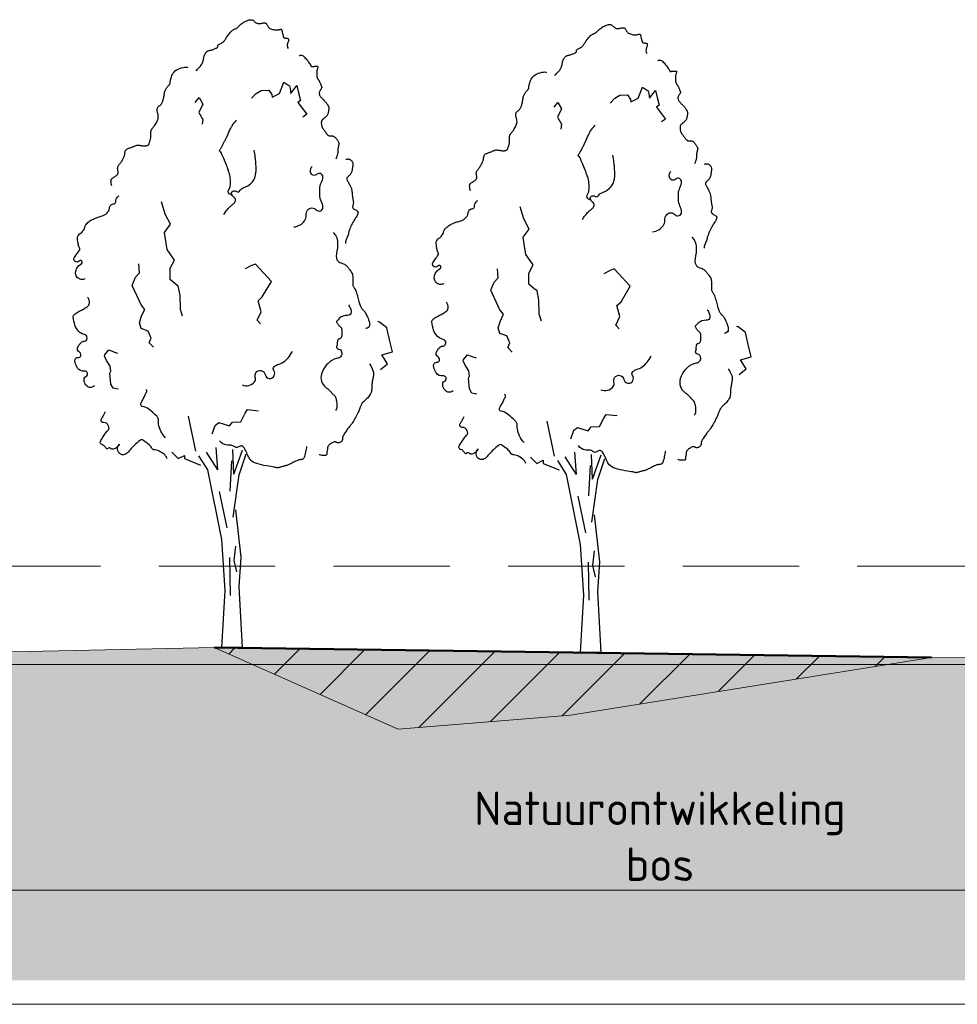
# Model space of a CAD drawing. Header units: metres. Extents: x 161377 to 162521, y 378914 to 379231.
# Tile 50 of 77: x 161838 to 161848, y 379119 to 379130. Entities that reach past the tile are written whole.
import ezdxf

# ---------------------------------------------------------------- set-up
doc = ezdxf.new("R2010")
doc.units = ezdxf.units.M
doc.linetypes.add('DASHED2', pattern=[0.375, 0.25, -0.125])
doc.linetypes.add('HIDDEN', pattern=[9.525, 6.35, -3.175])
for name, color, linetype, lineweight in [('B-WE-GR-MAAIVELD-GD', 253, 'Continuous', 18), ('N-XX-GR-BOOM-SD', 90, 'Continuous', 25), ('N-XX-GW-GROND_TEELAARDE-WERK-A-200', 7, 'Continuous', 18), ('N-XX-GW-WATERGANG-GD', 90, 'Continuous', 50), ('X-XX-AL-HULPLIJN-G', 7, 'Continuous', 18), ('X-XX-AL-HULPLIJN-O', 7, 'Continuous', 18), ('X-XX-AL-M', 7, 'Continuous', 18)]:
    doc.layers.add(name, color=color, linetype=linetype, lineweight=lineweight)
doc.layers.add('N-WE-GW-GROND-A', color=7, linetype='Continuous', lineweight=35, true_color=0xffdf7f)
doc.layers.add('waterspiegel', color=7, linetype='Continuous', lineweight=13, true_color=0x0544ff)
doc.styles.add('RH-NLCS-A', font='NLCS-ISO.ttf')
doc.dimstyles.new('RH-NLCS-IT-A$0', dxfattribs={"dimscale": 0, "dimtxt": 2.5, "dimasz": 2.5, "dimexe": 1, "dimexo": 5, "dimgap": 0.5, "dimtad": 1, "dimzin": 1, "dimdsep": 46, "dimtxsty": 'RH-NLCS-A', "dimcen": 2.5, "dimdle": 1, "dimclrd": 256, "dimclre": 8, "dimclrt": 256, "dimadec": 0, "dimazin": 0, "dimtfac": 1, "dimtmove": 0, "dimatfit": 3, "dimfxl": 1, "dimfxlon": 1, "dimlwd": -1, "dimlwe": 13, "dimarcsym": 1})

# ---------------------------------------------------------------- blocks, each defined once
blk = doc.blocks.new('*D83')
at = {"layer": 'Defpoints', "color": 0, "transparency": 16777216}
for p in [(161855.653, 379122.883), (161828.019, 379122.787), (161855.653, 379120.305)]:
    blk.add_point(p, dxfattribs=at)
at = {"layer": 'X-XX-AL-M', "color": 8, "linetype": 'HIDDEN', "lineweight": 13, "transparency": 16777216}
for p, q in [((161828.019, 379120.505), (161828.019, 379120.105)), ((161855.653, 379120.505), (161855.653, 379120.105))]:
    blk.add_line(p, q, dxfattribs=at)
at = {"layer": 'X-XX-AL-M', "transparency": 16777216}
blk.add_line((161827.819, 379120.305), (161855.853, 379120.305), dxfattribs=at)
at = {"layer": 'X-XX-AL-M', "transparency": 16777216, "insert": (161844.65, 379120.885), "char_height": 0.36, "attachment_point": 5, "style": 'RH-NLCS-A'}
blk.add_mtext('Natuurontwikkeling\\Pbos ', dxfattribs=at)
blk = doc.blocks.new('_None')
blk = doc.blocks.new('SGR-BOOM_S01_I_ZIJ-D')
for p, q in [((-0.078, 3.821), (-0.118, 4.301)), ((0.263, 3.725), (0.24, 4.255)), ((0.263, 3.725), (0.447, 4.244)), ((-0.078, 3.821), (-0.325, 4.198)), ((0.381, 3.711), (0.528, 4.163)), ((-0.048, 3.356), (0.113, 2.572)), ((0.297, 2.179), (0.263, 1.868)), ((0.171, 1.937), (0.182, 1.119)), ((0.263, 1.868), (0.321, 1.626)), ((0.445, 0), (0, 0))]:
    blk.add_line(p, q)
for points in [[(-0.55, 12.392), (-0.544, 12.397), (-0.533, 12.407), (-0.517, 12.422), (-0.499, 12.441), (-0.479, 12.463), (-0.459, 12.486), (-0.44, 12.511), (-0.423, 12.536), (-0.411, 12.56), (-0.402, 12.583), (-0.395, 12.606), (-0.39, 12.627), (-0.386, 12.648), (-0.383, 12.668), (-0.38, 12.687), (-0.375, 12.706), (-0.369, 12.723), (-0.362, 12.74), (-0.353, 12.755), (-0.344, 12.769), (-0.334, 12.782), (-0.324, 12.793), (-0.314, 12.803), (-0.304, 12.81), (-0.294, 12.816), (-0.285, 12.821), (-0.276, 12.824), (-0.267, 12.826), (-0.257, 12.828), (-0.247, 12.83), (-0.235, 12.832), (-0.223, 12.835), (-0.209, 12.839), (-0.194, 12.844), (-0.179, 12.85), (-0.163, 12.856), (-0.148, 12.862), (-0.133, 12.868), (-0.12, 12.874), (-0.109, 12.879), (-0.1, 12.884), (-0.093, 12.889), (-0.088, 12.893), (-0.084, 12.896), (-0.082, 12.9), (-0.081, 12.903), (-0.08, 12.907), (-0.081, 12.911), (-0.082, 12.915), (-0.082, 12.92), (-0.083, 12.924), (-0.083, 12.93), (-0.082, 12.935), (-0.079, 12.941), (-0.074, 12.946), (-0.067, 12.952), (-0.057, 12.958), (-0.045, 12.965), (-0.032, 12.971), (-0.018, 12.979), (-0.003, 12.986), (0.012, 12.995), (0.027, 13.004), (0.04, 13.014), (0.052, 13.025), (0.063, 13.037), (0.072, 13.05), (0.081, 13.063), (0.09, 13.078), (0.1, 13.094), (0.11, 13.11), (0.121, 13.128), (0.134, 13.146), (0.148, 13.164), (0.162, 13.183), (0.177, 13.201), (0.193, 13.218), (0.208, 13.234), (0.223, 13.249), (0.238, 13.261), (0.252, 13.27), (0.265, 13.278), (0.277, 13.284), (0.289, 13.29), (0.301, 13.295), (0.312, 13.3), (0.323, 13.306), (0.335, 13.314), (0.347, 13.323), (0.359, 13.334), (0.372, 13.347), (0.386, 13.361), (0.401, 13.375), (0.417, 13.389), (0.435, 13.404), (0.454, 13.418), (0.474, 13.432), (0.496, 13.444), (0.519, 13.456), (0.542, 13.466), (0.564, 13.475), (0.586, 13.482), (0.606, 13.486), (0.624, 13.488), (0.64, 13.488), (0.654, 13.486), (0.665, 13.481), (0.676, 13.476), (0.685, 13.469), (0.694, 13.461), (0.702, 13.453), (0.711, 13.445), (0.719, 13.438), (0.728, 13.431), (0.738, 13.424), (0.747, 13.419), (0.758, 13.414), (0.768, 13.41), (0.779, 13.406), (0.79, 13.404), (0.802, 13.404), (0.813, 13.404), (0.825, 13.405), (0.837, 13.406), (0.849, 13.408), (0.862, 13.41), (0.873, 13.413), (0.885, 13.415), (0.897, 13.417), (0.908, 13.419), (0.918, 13.419), (0.928, 13.419), (0.938, 13.418), (0.947, 13.415), (0.955, 13.41), (0.962, 13.404), (0.968, 13.395), (0.974, 13.385), (0.98, 13.373), (0.986, 13.361), (0.993, 13.348), (1.002, 13.335), (1.012, 13.323), (1.025, 13.311), (1.04, 13.301), (1.057, 13.292), (1.076, 13.285), (1.096, 13.279), (1.117, 13.274), (1.138, 13.27), (1.158, 13.268), (1.176, 13.267), (1.194, 13.267), (1.209, 13.269), (1.223, 13.271), (1.236, 13.273), (1.247, 13.276), (1.256, 13.278), (1.264, 13.281), (1.271, 13.282), (1.276, 13.283), (1.28, 13.283), (1.284, 13.281), (1.287, 13.278), (1.289, 13.274), (1.291, 13.268), (1.293, 13.261), (1.296, 13.252), (1.299, 13.241), (1.302, 13.229), (1.305, 13.216), (1.309, 13.202), (1.312, 13.188), (1.316, 13.174), (1.319, 13.161), (1.322, 13.149), (1.325, 13.138), (1.327, 13.128), (1.329, 13.12), (1.332, 13.113), (1.335, 13.108), (1.34, 13.103), (1.345, 13.099), (1.352, 13.096), (1.36, 13.094), (1.37, 13.093), (1.38, 13.092), (1.391, 13.091), (1.402, 13.089), (1.412, 13.088), (1.421, 13.085), (1.428, 13.082), (1.434, 13.077), (1.438, 13.071), (1.44, 13.065), (1.441, 13.056), (1.44, 13.047), (1.438, 13.037), (1.435, 13.025), (1.43, 13.012), (1.425, 12.998), (1.42, 12.983), (1.416, 12.967), (1.413, 12.95), (1.412, 12.932), (1.414, 12.912), (1.419, 12.891), (1.429, 12.869)], [(1.665, 12.717), (1.679, 12.722), (1.693, 12.725), (1.707, 12.725), (1.721, 12.723), (1.736, 12.718), (1.75, 12.709), (1.766, 12.698), (1.782, 12.683), (1.799, 12.665), (1.817, 12.645), (1.834, 12.623), (1.852, 12.601), (1.868, 12.579), (1.883, 12.557), (1.896, 12.538), (1.907, 12.521), (1.916, 12.508), (1.921, 12.498), (1.925, 12.49), (1.927, 12.485), (1.928, 12.482), (1.927, 12.48), (1.927, 12.479), (1.926, 12.478), (1.925, 12.478), (1.925, 12.478), (1.925, 12.478), (1.927, 12.478), (1.93, 12.479), (1.934, 12.479), (1.941, 12.48), (1.95, 12.481), (1.961, 12.483), (1.974, 12.484), (1.988, 12.486), (2.002, 12.488), (2.017, 12.489), (2.03, 12.489), (2.042, 12.489), (2.053, 12.488), (2.06, 12.486), (2.065, 12.483), (2.068, 12.479), (2.069, 12.474), (2.069, 12.468), (2.068, 12.462), (2.065, 12.454), (2.063, 12.446), (2.06, 12.437), (2.057, 12.428), (2.054, 12.418), (2.052, 12.407), (2.049, 12.396), (2.047, 12.384), (2.045, 12.371), (2.044, 12.358), (2.043, 12.344), (2.043, 12.331), (2.043, 12.317), (2.044, 12.303), (2.045, 12.289), (2.046, 12.276), (2.049, 12.264), (2.051, 12.253), (2.054, 12.242), (2.058, 12.233), (2.061, 12.225), (2.065, 12.218), (2.069, 12.211), (2.073, 12.205), (2.076, 12.2), (2.08, 12.195), (2.083, 12.191), (2.086, 12.187), (2.089, 12.183), (2.092, 12.179), (2.096, 12.174), (2.099, 12.168), (2.103, 12.161), (2.107, 12.152), (2.112, 12.141), (2.117, 12.13), (2.122, 12.117), (2.127, 12.104), (2.132, 12.091), (2.137, 12.078), (2.142, 12.067), (2.145, 12.057), (2.148, 12.048), (2.151, 12.041), (2.152, 12.036), (2.152, 12.031), (2.152, 12.026), (2.15, 12.02), (2.147, 12.015), (2.143, 12.008), (2.138, 11.999), (2.131, 11.99), (2.125, 11.979), (2.118, 11.967), (2.112, 11.955), (2.106, 11.942), (2.102, 11.93), (2.099, 11.917), (2.098, 11.905), (2.1, 11.893), (2.102, 11.881), (2.107, 11.869), (2.112, 11.858), (2.119, 11.847), (2.126, 11.837), (2.134, 11.827), (2.143, 11.817), (2.152, 11.807), (2.162, 11.797), (2.171, 11.787), (2.181, 11.778), (2.191, 11.768), (2.201, 11.758), (2.21, 11.748), (2.219, 11.738), (2.228, 11.727), (2.237, 11.717), (2.245, 11.706), (2.253, 11.696), (2.26, 11.685), (2.267, 11.675), (2.274, 11.666), (2.28, 11.657), (2.285, 11.648), (2.29, 11.639), (2.295, 11.631), (2.298, 11.623), (2.301, 11.615), (2.304, 11.608), (2.305, 11.601), (2.306, 11.594), (2.306, 11.587), (2.306, 11.579), (2.305, 11.572), (2.303, 11.564), (2.302, 11.555), (2.3, 11.546), (2.298, 11.536), (2.296, 11.525), (2.294, 11.514), (2.292, 11.501), (2.29, 11.489), (2.287, 11.477), (2.283, 11.465), (2.279, 11.453), (2.275, 11.442), (2.269, 11.432), (2.263, 11.424), (2.256, 11.416), (2.249, 11.408), (2.242, 11.402), (2.235, 11.396), (2.229, 11.391), (2.223, 11.386), (2.217, 11.381), (2.212, 11.377), (2.208, 11.373), (2.203, 11.37), (2.199, 11.366), (2.195, 11.362), (2.19, 11.359), (2.186, 11.355), (2.18, 11.351), (2.175, 11.347), (2.169, 11.342), (2.163, 11.337), (2.158, 11.33), (2.153, 11.323), (2.149, 11.314), (2.146, 11.303), (2.144, 11.291), (2.143, 11.277), (2.143, 11.263), (2.144, 11.248), (2.146, 11.233), (2.148, 11.219), (2.151, 11.206), (2.154, 11.194), (2.158, 11.183), (2.162, 11.174), (2.166, 11.166), (2.171, 11.158), (2.177, 11.15), (2.184, 11.141), (2.191, 11.131), (2.2, 11.12), (2.209, 11.107), (2.219, 11.092), (2.23, 11.076), (2.241, 11.06), (2.253, 11.045), (2.264, 11.031), (2.275, 11.018), (2.286, 11.008), (2.296, 11), (2.305, 10.995), (2.314, 10.992), (2.323, 10.99), (2.332, 10.99), (2.34, 10.991), (2.348, 10.992), (2.357, 10.993), (2.365, 10.993), (2.374, 10.993), (2.383, 10.992), (2.392, 10.989), (2.401, 10.986), (2.411, 10.981), (2.422, 10.974), (2.433, 10.965), (2.444, 10.954), (2.455, 10.941), (2.467, 10.927), (2.478, 10.912), (2.488, 10.897), (2.498, 10.883), (2.506, 10.869), (2.512, 10.856), (2.517, 10.844), (2.52, 10.834), (2.522, 10.825), (2.522, 10.816), (2.521, 10.808), (2.52, 10.801), (2.517, 10.792), (2.515, 10.784), (2.512, 10.775), (2.509, 10.764), (2.506, 10.753), (2.503, 10.741), (2.501, 10.728), (2.498, 10.715), (2.497, 10.7), (2.496, 10.684), (2.495, 10.667), (2.495, 10.648), (2.494, 10.628), (2.491, 10.606), (2.486, 10.581), (2.478, 10.555), (2.467, 10.525), (2.451, 10.492)], [(-2.358, 9.917), (-2.367, 9.96), (-2.372, 9.995), (-2.374, 10.021), (-2.372, 10.041), (-2.367, 10.057), (-2.36, 10.068), (-2.35, 10.077), (-2.339, 10.086), (-2.326, 10.094), (-2.313, 10.103), (-2.299, 10.113), (-2.284, 10.122), (-2.27, 10.132), (-2.257, 10.141), (-2.246, 10.151), (-2.236, 10.161), (-2.229, 10.17), (-2.224, 10.18), (-2.22, 10.189), (-2.219, 10.199), (-2.218, 10.208), (-2.219, 10.218), (-2.22, 10.227), (-2.222, 10.237), (-2.225, 10.247), (-2.227, 10.258), (-2.229, 10.268), (-2.231, 10.279), (-2.231, 10.291), (-2.23, 10.302), (-2.228, 10.314), (-2.224, 10.327), (-2.218, 10.34), (-2.21, 10.353), (-2.201, 10.367), (-2.191, 10.381), (-2.18, 10.396), (-2.168, 10.411), (-2.157, 10.426), (-2.146, 10.442), (-2.135, 10.458), (-2.126, 10.474), (-2.117, 10.491), (-2.109, 10.507), (-2.102, 10.523), (-2.095, 10.538), (-2.09, 10.553), (-2.085, 10.566), (-2.082, 10.578), (-2.079, 10.59), (-2.077, 10.6), (-2.076, 10.61), (-2.075, 10.619), (-2.074, 10.627), (-2.073, 10.636), (-2.072, 10.644), (-2.07, 10.652), (-2.069, 10.661), (-2.066, 10.669), (-2.062, 10.677), (-2.057, 10.685), (-2.051, 10.693), (-2.043, 10.7), (-2.033, 10.707), (-2.021, 10.714), (-2.007, 10.72), (-1.992, 10.726), (-1.976, 10.732), (-1.959, 10.738), (-1.942, 10.743), (-1.926, 10.749), (-1.91, 10.755), (-1.895, 10.761), (-1.882, 10.767), (-1.868, 10.773), (-1.856, 10.779), (-1.843, 10.784), (-1.831, 10.788), (-1.818, 10.791), (-1.806, 10.793), (-1.792, 10.793), (-1.778, 10.792), (-1.764, 10.791), (-1.75, 10.788), (-1.735, 10.786), (-1.72, 10.783), (-1.704, 10.781), (-1.689, 10.779), (-1.674, 10.778), (-1.658, 10.777), (-1.643, 10.777), (-1.629, 10.778), (-1.616, 10.78), (-1.604, 10.783), (-1.593, 10.786), (-1.583, 10.79), (-1.575, 10.795), (-1.569, 10.8), (-1.564, 10.806), (-1.56, 10.813), (-1.557, 10.821), (-1.554, 10.829), (-1.551, 10.838), (-1.548, 10.848), (-1.544, 10.858), (-1.54, 10.869), (-1.536, 10.88), (-1.533, 10.893), (-1.529, 10.905), (-1.526, 10.919), (-1.523, 10.933), (-1.521, 10.947), (-1.519, 10.962), (-1.518, 10.977), (-1.518, 10.992), (-1.518, 11.007), (-1.518, 11.022), (-1.518, 11.037), (-1.518, 11.051), (-1.518, 11.064), (-1.517, 11.076), (-1.516, 11.087), (-1.514, 11.097), (-1.511, 11.106), (-1.508, 11.115), (-1.505, 11.123), (-1.501, 11.13), (-1.497, 11.137), (-1.492, 11.144), (-1.487, 11.15), (-1.481, 11.157), (-1.475, 11.165), (-1.467, 11.174), (-1.459, 11.184), (-1.45, 11.196), (-1.44, 11.21), (-1.428, 11.227), (-1.416, 11.246), (-1.404, 11.267), (-1.392, 11.288), (-1.381, 11.311), (-1.372, 11.333), (-1.364, 11.356), (-1.36, 11.377), (-1.357, 11.398), (-1.358, 11.417), (-1.36, 11.436), (-1.364, 11.453), (-1.368, 11.47), (-1.373, 11.486), (-1.377, 11.502), (-1.38, 11.517), (-1.382, 11.531), (-1.383, 11.546), (-1.382, 11.559), (-1.38, 11.572), (-1.376, 11.584), (-1.372, 11.595), (-1.366, 11.606), (-1.36, 11.615), (-1.353, 11.622), (-1.345, 11.629), (-1.337, 11.636), (-1.328, 11.642), (-1.319, 11.648), (-1.311, 11.655), (-1.302, 11.663), (-1.294, 11.672), (-1.286, 11.683), (-1.279, 11.695), (-1.273, 11.709), (-1.267, 11.725), (-1.261, 11.741), (-1.256, 11.759), (-1.251, 11.778), (-1.246, 11.798), (-1.242, 11.819), (-1.238, 11.84), (-1.234, 11.862), (-1.23, 11.884), (-1.226, 11.906), (-1.222, 11.926), (-1.217, 11.946), (-1.212, 11.964), (-1.206, 11.98), (-1.199, 11.995), (-1.192, 12.008), (-1.185, 12.02), (-1.177, 12.031), (-1.17, 12.04), (-1.162, 12.049), (-1.154, 12.057), (-1.147, 12.064), (-1.14, 12.071), (-1.133, 12.077), (-1.127, 12.084), (-1.121, 12.09), (-1.116, 12.097), (-1.112, 12.104), (-1.109, 12.111), (-1.106, 12.119), (-1.104, 12.129), (-1.103, 12.139), (-1.102, 12.151), (-1.1, 12.164), (-1.098, 12.18), (-1.094, 12.197), (-1.09, 12.217), (-1.084, 12.239), (-1.076, 12.263), (-1.066, 12.288), (-1.054, 12.313), (-1.038, 12.339), (-1.018, 12.363), (-0.995, 12.387), (-0.967, 12.408), (-0.934, 12.426), (-0.899, 12.441), (-0.862, 12.453), (-0.826, 12.462), (-0.792, 12.468), (-0.762, 12.469), (-0.738, 12.467), (-0.721, 12.46)], [(2.669, 10.49), (2.686, 10.492), (2.701, 10.494), (2.713, 10.495), (2.723, 10.496), (2.731, 10.495), (2.739, 10.494), (2.746, 10.492), (2.753, 10.488), (2.761, 10.484), (2.77, 10.478), (2.778, 10.471), (2.787, 10.463), (2.795, 10.454), (2.802, 10.445), (2.808, 10.435), (2.813, 10.424), (2.816, 10.413), (2.818, 10.401), (2.819, 10.389), (2.819, 10.377), (2.818, 10.363), (2.816, 10.349), (2.814, 10.334), (2.812, 10.318), (2.81, 10.301), (2.808, 10.284), (2.805, 10.266), (2.802, 10.248), (2.798, 10.231), (2.793, 10.214), (2.786, 10.198), (2.779, 10.182), (2.77, 10.169), (2.759, 10.156), (2.748, 10.145), (2.737, 10.134), (2.726, 10.124), (2.716, 10.115), (2.707, 10.107), (2.7, 10.098), (2.694, 10.09), (2.691, 10.082), (2.69, 10.073), (2.691, 10.064), (2.693, 10.054), (2.697, 10.044), (2.702, 10.032), (2.708, 10.019), (2.716, 10.004), (2.725, 9.989), (2.734, 9.972), (2.743, 9.955), (2.752, 9.938), (2.761, 9.921), (2.77, 9.904), (2.777, 9.888), (2.783, 9.873), (2.788, 9.859), (2.792, 9.845), (2.795, 9.832), (2.798, 9.819), (2.8, 9.806), (2.801, 9.793), (2.803, 9.78), (2.804, 9.766), (2.805, 9.751), (2.806, 9.736), (2.808, 9.721), (2.809, 9.705), (2.811, 9.689), (2.813, 9.674), (2.816, 9.658), (2.819, 9.642), (2.822, 9.626), (2.825, 9.611), (2.827, 9.596), (2.83, 9.581), (2.831, 9.566), (2.831, 9.552), (2.83, 9.538), (2.828, 9.525), (2.825, 9.512), (2.821, 9.5), (2.818, 9.488), (2.815, 9.476), (2.814, 9.465), (2.816, 9.455), (2.82, 9.445), (2.827, 9.435), (2.837, 9.426), (2.849, 9.417), (2.862, 9.408), (2.875, 9.4), (2.888, 9.393), (2.9, 9.386), (2.91, 9.379), (2.918, 9.373), (2.924, 9.367), (2.928, 9.361), (2.93, 9.356), (2.931, 9.351), (2.931, 9.345), (2.93, 9.34), (2.929, 9.334), (2.928, 9.328), (2.926, 9.321), (2.924, 9.313), (2.92, 9.304), (2.916, 9.293), (2.91, 9.28), (2.902, 9.265), (2.892, 9.248), (2.879, 9.228), (2.865, 9.206), (2.85, 9.181), (2.834, 9.156), (2.818, 9.128), (2.802, 9.1), (2.787, 9.072), (2.774, 9.044), (2.762, 9.016), (2.752, 8.989), (2.744, 8.962), (2.736, 8.936), (2.729, 8.911), (2.723, 8.886), (2.716, 8.862), (2.708, 8.839), (2.7, 8.818), (2.692, 8.797), (2.683, 8.777), (2.675, 8.757), (2.669, 8.738), (2.664, 8.72), (2.661, 8.701), (2.661, 8.683)], [(2.395, 8.917), (2.446, 8.862), (2.477, 8.799), (2.491, 8.731), (2.493, 8.66), (2.487, 8.589), (2.477, 8.521), (2.468, 8.459), (2.463, 8.405), (2.467, 8.363), (2.479, 8.33), (2.496, 8.305), (2.518, 8.286), (2.543, 8.273), (2.569, 8.263), (2.595, 8.254), (2.618, 8.246), (2.639, 8.236), (2.657, 8.225), (2.672, 8.213), (2.686, 8.2), (2.698, 8.186), (2.71, 8.171), (2.721, 8.156), (2.732, 8.141), (2.744, 8.126), (2.756, 8.111), (2.769, 8.095), (2.781, 8.078), (2.792, 8.06), (2.801, 8.041), (2.809, 8.02), (2.815, 7.997), (2.818, 7.972), (2.82, 7.945), (2.82, 7.918), (2.819, 7.89), (2.817, 7.864), (2.816, 7.838), (2.816, 7.815), (2.817, 7.795), (2.82, 7.779), (2.825, 7.765), (2.831, 7.753), (2.838, 7.741), (2.847, 7.73), (2.855, 7.717), (2.865, 7.703), (2.874, 7.685), (2.883, 7.664), (2.892, 7.639), (2.901, 7.611), (2.909, 7.582), (2.917, 7.552), (2.925, 7.522), (2.933, 7.492), (2.941, 7.464), (2.948, 7.437), (2.955, 7.412), (2.962, 7.39), (2.969, 7.369), (2.976, 7.35), (2.983, 7.333), (2.99, 7.318), (2.997, 7.305), (3.005, 7.293), (3.012, 7.283), (3.021, 7.273), (3.029, 7.265), (3.037, 7.256), (3.046, 7.247), (3.055, 7.238), (3.064, 7.227), (3.073, 7.216), (3.082, 7.202), (3.091, 7.187), (3.101, 7.17), (3.111, 7.15), (3.122, 7.127), (3.133, 7.102), (3.146, 7.073), (3.158, 7.041), (3.169, 7.007), (3.177, 6.972), (3.18, 6.939), (3.175, 6.909), (3.16, 6.883), (3.134, 6.863), (3.094, 6.851)], [(3.18, 6.092), (3.213, 6.037), (3.236, 5.99), (3.252, 5.95), (3.261, 5.916), (3.265, 5.886), (3.265, 5.861), (3.262, 5.838), (3.258, 5.817), (3.254, 5.796), (3.25, 5.776), (3.245, 5.756), (3.241, 5.736), (3.238, 5.715), (3.235, 5.694), (3.232, 5.673), (3.23, 5.65), (3.229, 5.627), (3.228, 5.603), (3.227, 5.578), (3.225, 5.552), (3.222, 5.527), (3.217, 5.502), (3.21, 5.477), (3.2, 5.453), (3.188, 5.43), (3.173, 5.408), (3.156, 5.387), (3.138, 5.367), (3.119, 5.349), (3.101, 5.332), (3.084, 5.316), (3.068, 5.301), (3.054, 5.288), (3.042, 5.276), (3.032, 5.265), (3.023, 5.254), (3.015, 5.243), (3.008, 5.232), (3.002, 5.22), (2.995, 5.208), (2.989, 5.194), (2.983, 5.178), (2.977, 5.162), (2.97, 5.144), (2.963, 5.124), (2.954, 5.103), (2.945, 5.08), (2.934, 5.055), (2.922, 5.029), (2.908, 5.001), (2.894, 4.973), (2.879, 4.945), (2.864, 4.918), (2.849, 4.891), (2.834, 4.866), (2.82, 4.844), (2.807, 4.823), (2.795, 4.806), (2.782, 4.79), (2.771, 4.775), (2.759, 4.76), (2.747, 4.746), (2.735, 4.73), (2.722, 4.714), (2.708, 4.696), (2.694, 4.677), (2.68, 4.657), (2.666, 4.637), (2.653, 4.617), (2.641, 4.598), (2.63, 4.581), (2.621, 4.565), (2.614, 4.551), (2.608, 4.54), (2.605, 4.53), (2.602, 4.521), (2.6, 4.513), (2.599, 4.506), (2.599, 4.499), (2.599, 4.492), (2.598, 4.484), (2.598, 4.476), (2.596, 4.468), (2.595, 4.46), (2.592, 4.452), (2.588, 4.444), (2.583, 4.436), (2.576, 4.428), (2.568, 4.421), (2.558, 4.414), (2.548, 4.409), (2.537, 4.404), (2.525, 4.4), (2.514, 4.397), (2.503, 4.396), (2.493, 4.396), (2.484, 4.399), (2.476, 4.402), (2.469, 4.406), (2.461, 4.41), (2.453, 4.414), (2.444, 4.416), (2.433, 4.417), (2.421, 4.416), (2.408, 4.413), (2.392, 4.407), (2.376, 4.399), (2.36, 4.39), (2.343, 4.38), (2.328, 4.37), (2.315, 4.359), (2.303, 4.348), (2.294, 4.337), (2.288, 4.327), (2.283, 4.318), (2.28, 4.308), (2.278, 4.299), (2.277, 4.29), (2.276, 4.28), (2.275, 4.27), (2.274, 4.26), (2.272, 4.25), (2.27, 4.239), (2.268, 4.228), (2.266, 4.217), (2.264, 4.207), (2.263, 4.196), (2.262, 4.186), (2.262, 4.176), (2.263, 4.167), (2.262, 4.158), (2.261, 4.151), (2.258, 4.144), (2.253, 4.138), (2.245, 4.133), (2.233, 4.129), (2.218, 4.127), (2.199, 4.127), (2.179, 4.127), (2.158, 4.129), (2.138, 4.132), (2.12, 4.137), (2.105, 4.142), (2.094, 4.149)], [(1.828, 4.321), (1.827, 4.311), (1.824, 4.291), (1.819, 4.265), (1.813, 4.234), (1.806, 4.201), (1.799, 4.167), (1.79, 4.135), (1.782, 4.108), (1.773, 4.085), (1.764, 4.068), (1.755, 4.056), (1.745, 4.048), (1.736, 4.042), (1.727, 4.039), (1.718, 4.038), (1.709, 4.037), (1.7, 4.037), (1.691, 4.036), (1.681, 4.035), (1.671, 4.033), (1.659, 4.03), (1.647, 4.027), (1.632, 4.021), (1.615, 4.014), (1.596, 4.006), (1.576, 3.995), (1.554, 3.984), (1.531, 3.973), (1.509, 3.961), (1.487, 3.95), (1.466, 3.94), (1.448, 3.931), (1.431, 3.924), (1.416, 3.918), (1.403, 3.913), (1.391, 3.91), (1.379, 3.907), (1.366, 3.904), (1.354, 3.901), (1.34, 3.897), (1.325, 3.893), (1.308, 3.888), (1.291, 3.883), (1.274, 3.878), (1.258, 3.873), (1.243, 3.869), (1.229, 3.865), (1.217, 3.863), (1.208, 3.861), (1.2, 3.861), (1.192, 3.862), (1.182, 3.864), (1.17, 3.867), (1.152, 3.871), (1.129, 3.876), (1.098, 3.882), (1.059, 3.888), (1.014, 3.895), (0.963, 3.904), (0.91, 3.913), (0.857, 3.925), (0.805, 3.937), (0.756, 3.951), (0.713, 3.968), (0.677, 3.986), (0.648, 4.006), (0.625, 4.027), (0.606, 4.051), (0.59, 4.075), (0.577, 4.101), (0.565, 4.128), (0.554, 4.156), (0.542, 4.184), (0.53, 4.213), (0.517, 4.24), (0.503, 4.265), (0.489, 4.288), (0.475, 4.307), (0.46, 4.322), (0.444, 4.331), (0.428, 4.335), (0.413, 4.334), (0.397, 4.329), (0.381, 4.322), (0.365, 4.314), (0.35, 4.306), (0.336, 4.3), (0.322, 4.297), (0.309, 4.298), (0.297, 4.303), (0.285, 4.31), (0.272, 4.318), (0.258, 4.327), (0.242, 4.335), (0.224, 4.342), (0.204, 4.346), (0.18, 4.347), (0.154, 4.347), (0.126, 4.348), (0.095, 4.352), (0.063, 4.362), (0.029, 4.378), (-0.005, 4.405), (-0.04, 4.444)]]:
    blk.add_lwpolyline(points)
at = {"flags": 128}
for points in [[(0.644, 11.801), (0.745, 11.904), (0.848, 11.968), (1.016, 11.977), (1.079, 11.881), (1.089, 11.824), (1.242, 11.904), (1.339, 12.145), (1.446, 12.073), (1.462, 12.067), (1.476, 12.007), (1.489, 11.903), (1.616, 12.073), (1.652, 11.917), (1.694, 11.753), (1.635, 11.711), (1.832, 11.457), (1.748, 11.397)], [(-0.563, 11.712), (-0.483, 11.813), (-0.399, 11.674), (-0.485, 11.495), (-0.402, 11.346), (-0.416, 11.243)], [(-0.835, 7.119), (-0.882, 7.265), (-0.886, 7.568), (-0.928, 7.764), (-0.997, 7.815), (-1.103, 7.909), (-1.102, 8.15), (-1.009, 8.323), (-1.166, 8.548), (-1.194, 8.729), (-1.223, 8.92), (-1.094, 9.095), (-1.213, 9.313), (-1.289, 9.573)], [(-1.461, 6.451), (-1.557, 6.549), (-1.509, 6.648), (-1.573, 6.798), (-1.726, 6.854), (-1.76, 6.973), (-1.715, 7.123), (-1.647, 7.265), (-1.723, 7.362), (-1.766, 7.453), (-1.922, 7.781), (-1.85, 7.955), (-1.76, 8.048), (-1.779, 8.243)], [(0.835, 6.952), (0.766, 7.032), (0.853, 7.215), (0.789, 7.451), (0.876, 7.531), (1.075, 7.865), (0.73, 8.238), (0.643, 8.206), (0.509, 8.135)], [(3.411, 5.971), (3.562, 6.095), (3.443, 6.285), (3.669, 6.353), (3.616, 6.585), (3.546, 6.869), (3.393, 6.992), (3.356, 7.002)], [(-2.221, 5.549), (-2.326, 5.57), (-2.376, 5.66), (-2.396, 5.894), (-2.374, 5.937), (-2.391, 6.047), (-2.473, 6.17), (-2.511, 6.262), (-2.509, 6.292), (-2.417, 6.396), (-2.265, 6.334), (-2.249, 6.332), (-2.235, 6.319)], [(-0.203, 4.589), (-0.136, 4.773), (-0.057, 4.835), (0.169, 4.763), (0.233, 4.843), (0.417, 4.85), (0.509, 5.032), (0.556, 5.111), (0.793, 5.087)], [(-0.549, 4.218), (-0.712, 4.969)], [(-1.067, 4.195), (-0.93, 4.058), (-0.793, 4.127), (-0.793, 4.058), (-0.449, 3.92)], [(-0.491, 4.121), (-0.303, 3.821), (-0.003, 2.319), (0.072, 1.229), (0, 0)], [(0.185, 3.361), (0.218, 4.013)], [(0.25, 2.798), (0.381, 3.711)], [(0.298, 2.957), (0.411, 1.943), (0.373, 1.304), (0.445, 0)]]:
    blk.add_lwpolyline(points, dxfattribs=at)
for points in [[(0.235, 9.726, -0.158777), (0.165, 9.75, -0.233308), (0.141, 9.797, -0.182007), (0.161, 9.85, 0.155816), (0.187, 9.912, 0.045058), (0.187, 10.085, 0.058787), (0.16, 10.216, 0.004222), (0.129, 10.304, 0.006596), (0.109, 10.36, 0.009627), (0.05, 10.503, 0.01133), (-0.004, 10.623, 0.125022), (-0.034, 10.659, -0.287204), (-0.043, 10.679, -0.13455), (-0.031, 10.704, 0.057474), (0.005, 10.757, 0.001656), (0.058, 10.861, 0.0025), (0.093, 10.931, 0.011837), (0.127, 11.003, -0.006032), (0.191, 11.146, -0.046726), (0.229, 11.211, -0.023647), (0.321, 11.328)], [(0.05, 9.3, -0.032546), (0.11, 9.391, -0.03526), (0.176, 9.466, -0.036525), (0.228, 9.51, 0.039269), (0.275, 9.551, 0.524816), (0.249, 9.687, -0.70157), (0.257, 9.808, -0.246052), (0.318, 9.796, 0.330237), (0.365, 9.793, 0.082831), (0.398, 9.824, -0.081275), (0.431, 9.855, -0.066365), (0.495, 9.887, 0.059917), (0.566, 9.922, 0.076229), (0.665, 10.008, 0.097021), (0.714, 10.098, 0.037062), (0.737, 10.193, 0.045363), (0.743, 10.273, 0.006717), (0.742, 10.312, 0.002377), (0.736, 10.423, 0.020071), (0.725, 10.531, 0.014267), (0.7, 10.682)], [(1.555, 9.036, 0.101914), (1.686, 9.079, 0.107951), (1.783, 9.167, 0.172666), (1.816, 9.281, -0.173792), (1.849, 9.395, -0.48034), (2.033, 9.404, 0.699728), (2.175, 9.46, 0.110664), (2.142, 9.591, -0.110605), (2.109, 9.721, -0.006472), (2.108, 9.787, -0.006512), (2.109, 9.852, -0.111285), (2.142, 9.983, 0.11249), (2.175, 10.112, 0.670162), (2.05, 10.167, -0.598076), (1.914, 10.21, -0.107528), (1.916, 10.279, -0.106959), (1.946, 10.341)], [(-2.932, 7.92, -0.061597), (-2.973, 7.907, -0.068549), (-3.012, 7.905, -0.377768), (-3.134, 8.036, -0.275847), (-3.022, 8.237, -0.028717), (-3.01, 8.242, 0.055672), (-3.004, 8.246, 1.128102), (-3.055, 8.3, -0.467669), (-3.15, 8.3, -0.043926), (-3.173, 8.333, -0.178724), (-3.174, 8.342, -0.071298), (-3.165, 8.369, -0.036842), (-3.137, 8.415, -0.009471), (-3.106, 8.456, 0.010169), (-3.078, 8.494, 0.016396), (-3.049, 8.538, 0.058895), (-3.043, 8.551, 0.22909), (-3.047, 8.585, -0.102618), (-3.074, 8.654, -0.001984), (-3.081, 8.694, -0.00284), (-3.086, 8.722, -0.015692), (-3.092, 8.778, -0.026096), (-3.094, 8.812, -0.123566), (-3.088, 8.834, -0.050335), (-3.057, 8.879, -0.123683), (-3.015, 8.909, 0.160012), (-2.983, 8.935, 0.092044), (-2.976, 8.953, -0.133826), (-2.97, 8.965, -0.078666), (-2.964, 8.97, 0.049691), (-2.954, 8.977, 0.207036), (-2.934, 9.021, -0.156565), (-2.913, 9.081, -0.059527), (-2.844, 9.152, -0.066018), (-2.768, 9.199, -0.00394), (-2.735, 9.213, -0.004619), (-2.707, 9.225, -0.031042), (-2.627, 9.252, 0.02906), (-2.542, 9.28, 0.07887), (-2.486, 9.313, 0.0611), (-2.428, 9.374, 0.147905), (-2.41, 9.424, -0.120561), (-2.392, 9.486, -0.254022), (-2.318, 9.531, 0.34235), (-2.268, 9.575, 0.082724), (-2.267, 9.594, -0.071752), (-2.266, 9.616, -0.11979), (-2.244, 9.668, -0.113391), (-2.199, 9.707)], [(-2.73, 5.619, -0.13726), (-2.808, 5.588, -0.181103), (-2.871, 5.604, -0.101937), (-2.929, 5.665, -0.1217), (-2.95, 5.732, -0.031179), (-2.95, 5.764, -0.041415), (-2.947, 5.788, -0.247446), (-2.917, 5.824, 0.211909), (-2.88, 5.862, 0.57629), (-2.944, 5.94, -0.298213), (-3.091, 6.005, -0.072479), (-3.146, 6.125, -0.144881), (-3.146, 6.191, -0.371124), (-3.083, 6.232, 0.387334), (-3.023, 6.273, 0.34255), (-3.06, 6.356, -0.37139), (-3.092, 6.436, -0.006859), (-3.083, 6.46, -0.038546), (-3.081, 6.464, -0.020688), (-3.072, 6.479, -0.008761), (-3.05, 6.511, -0.042179), (-3.011, 6.554, -0.0657), (-2.981, 6.577, -0.183427), (-2.967, 6.579, 0.107566), (-2.944, 6.579, 0.792646), (-2.941, 6.723, -0.263682), (-3.147, 6.923, -0.032113), (-3.187, 7.102, -0.209176), (-3.18, 7.131, -0.06387), (-3.138, 7.172, -0.039172), (-3.057, 7.224, -0.009014), (-3.007, 7.25, 0.010983), (-2.966, 7.271, 0.028574), (-2.885, 7.322, 0.061489), (-2.852, 7.352, 0.098913), (-2.846, 7.362, 0.028984), (-2.836, 7.4, 0.13267), (-2.84, 7.464, 0.117747), (-2.878, 7.525)], [(2.727, 7.359, -0.041311), (2.751, 7.323, -0.042244), (2.768, 7.283, -0.038238), (2.781, 7.235, -0.058405), (2.783, 7.203, -0.414693), (2.707, 7.135, 0.202416), (2.534, 7.073, 0.021897), (2.473, 7.012, 0.213758), (2.47, 7.003, 0.105271), (2.475, 6.985, 0.031738), (2.51, 6.933, 0.080024), (2.56, 6.886, -0.184988), (2.577, 6.86, -0.029477), (2.579, 6.85, -0.009899), (2.582, 6.82, -0.022999), (2.585, 6.737, -0.042094), (2.58, 6.691, -0.067896), (2.575, 6.674, -0.039856), (2.559, 6.648, -0.245698), (2.526, 6.631, 0.290975), (2.498, 6.613, 0.072692), (2.487, 6.578, 0.050351), (2.485, 6.526, 0.014603), (2.486, 6.514, -0.02061), (2.486, 6.506, -0.157327), (2.482, 6.493, 0.089134), (2.472, 6.47, 0.467738), (2.515, 6.412, -0.358322), (2.578, 6.352, -0.038489), (2.581, 6.305, -0.085044), (2.577, 6.284, -0.064554), (2.566, 6.264, -0.037905), (2.541, 6.234, -0.17292), (2.505, 6.216, 0.077348), (2.42, 6.193, 0.21853), (2.147, 5.88, 0.311295), (2.241, 5.59, 0.013408), (2.271, 5.568, -0.0379), (2.282, 5.56, -0.010602), (2.339, 5.504, -0.026927), (2.36, 5.48, -0.023313), (2.369, 5.467, 0.018302), (2.381, 5.452, 0.109191), (2.408, 5.428, -0.114091), (2.435, 5.405, -0.07496), (2.444, 5.388, -0.022301), (2.463, 5.324, -0.043297), (2.477, 5.23, -0.053082), (2.475, 5.152, -0.073734), (2.469, 5.134, -0.032843), (2.449, 5.096)], [(0.446, 5.644, 0.171526), (0.588, 5.631, 0.171526), (0.707, 5.709, 0.239798), (0.724, 5.804, -0.227236), (0.739, 5.905, -0.666529), (0.937, 5.864, 0.726468), (1.131, 5.84, 0.263269), (1.123, 5.95, -0.359589), (1.131, 6.035, -0.135967), (1.21, 6.08, 0.095213), (1.327, 6.133, 0.060587), (1.436, 6.233, 0.057857), (1.522, 6.362)], [(-1.203, 4.507, -0.072887), (-1.303, 4.649, -0.080286), (-1.35, 4.8, -0.058621), (-1.353, 4.881, 0.116876), (-1.359, 4.922, 0.104083), (-1.391, 4.971, 0.026813), (-1.558, 5.119, 0.129639), (-1.703, 5.182, -0.416389), (-1.736, 5.228, -0.105912), (-1.712, 5.289, 0.043591), (-1.638, 5.426, 0.004224), (-1.607, 5.497, 0.029199), (-1.604, 5.508, 0.213879), (-1.605, 5.518, 0.069343), (-1.624, 5.541)], [(-1.166, 4.055, 0.036784), (-1.192, 4.108, 0.072313), (-1.21, 4.132, 0.068127), (-1.316, 4.208, 0.075473), (-1.426, 4.246, 0.033705), (-1.447, 4.249, -0.057462), (-1.46, 4.251, -0.197945), (-1.493, 4.278, 0.082036), (-1.555, 4.356, 0.052126), (-1.697, 4.459, 0.251473), (-1.736, 4.461, 0.059835), (-1.756, 4.447, 0.010142), (-1.863, 4.354, 0.038399), (-1.963, 4.248, -0.049754), (-2.042, 4.168, -0.415767), (-2.203, 4.183, -0.365967), (-2.201, 4.362, -0.002133), (-2.196, 4.368, -0.07961), (-2.195, 4.368, -0.7436), (-2.195, 4.367, -0.008654), (-2.208, 4.342, -0.121887), (-2.25, 4.296, -0.089292), (-2.327, 4.262, -0.250646), (-2.385, 4.277, 0.317592), (-2.434, 4.284, 0.160208), (-2.446, 4.271, -0.29699), (-2.455, 4.266, -0.277841), (-2.48, 4.283, 0.117864), (-2.523, 4.335, 0.060549), (-2.569, 4.361, -0.10853), (-2.593, 4.379, -0.137156), (-2.604, 4.401, -0.124668), (-2.602, 4.428, -0.068553), (-2.58, 4.473, -0.015893), (-2.457, 4.647, -0.012888), (-2.43, 4.68, 0.027707), (-2.418, 4.696, 0.193486), (-2.416, 4.708, 0.035542), (-2.431, 4.769, 0.359392), (-2.532, 4.832, -0.590523), (-2.583, 4.902, -0.035503), (-2.554, 4.953, 0.029287), (-2.519, 5.015, 0.006452), (-2.506, 5.042, 0.006358), (-2.493, 5.071)]]:
    blk.add_lwpolyline(points, format="xyb")

msp = doc.modelspace()

# ---------------------------------------------------------------- hatches: boundary and pattern name
at = {"layer": 'N-WE-GW-GROND-A', "transparency": 33554508}
h = msp.add_hatch(color=256, dxfattribs=at)
h.dxf.hatch_style = 1
h.paths.add_polyline_path([(161884.019, 379122.87), (161882.611, 379122.861), (161878.998, 379122.851), (161874.062, 379122.839), (161872.834, 379122.834), (161870.857, 379122.834), (161869.663, 379122.834), (161869.066, 379122.237), (161868.066, 379122.237), (161866.281, 379122.832), (161865.513, 379122.836), (161860.506, 379122.849), (161856.963, 379122.886), (161854.342, 379122.881), (161848.414, 379122.793), (161848.178, 379122.8), (161847.566, 379122.807), (161839.865, 379122.912), (161835.849, 379122.827), (161831.316, 379122.823), (161830.368, 379122.827), (161829.685, 379122.825), (161828.019, 379122.787), (161828.019, 379119.337), (161884.019, 379119.337)])
at = {"layer": 'N-XX-GW-GROND_TEELAARDE-WERK-A-200'}
h = msp.add_hatch(dxfattribs=at)
h.set_pattern_fill('AGW-WERK_AANVULLEN', color=256, scale=0.1, pattern_type=2)
h.set_pattern_definition([(45, (0.40436, -20.58726), (-0.3535533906, 0.3535533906), [])])
h.paths.add_polyline_path([(161847.566, 379122.807), (161839.865, 379122.912), (161841.841, 379122.037), (161843.691, 379122.187)])

# ---------------------------------------------------------------- linework, layer by layer
at = {"layer": 'B-WE-GR-MAAIVELD-GD', "flags": 128}
msp.add_lwpolyline([(161828.019, 379122.787), (161829.685, 379122.825), (161830.368, 379122.827), (161831.316, 379122.823), (161835.849, 379122.827), (161839.865, 379122.912), (161841.841, 379122.037), (161843.691, 379122.187), (161847.566, 379122.807), (161848.178, 379122.8), (161848.414, 379122.793), (161854.342, 379122.881), (161856.963, 379122.886), (161860.506, 379122.849), (161865.513, 379122.836), (161866.67, 379122.83), (161869.661, 379122.834), (161872.834, 379122.834), (161874.062, 379122.839), (161878.998, 379122.851), (161882.611, 379122.861), (161884.019, 379122.87)], dxfattribs=at)
at = {"layer": 'N-XX-GW-WATERGANG-GD'}
msp.add_lwpolyline([(161839.865, 379122.912), (161847.566, 379122.807)], dxfattribs=at)
at = {"layer": 'waterspiegel', "linetype": 'DASHED2', "ltscale": 5}
msp.add_line((161828.019, 379123.787), (161884.019, 379123.787), dxfattribs=at)
at = {"layer": 'X-XX-AL-HULPLIJN-G'}
msp.add_line((161828.002, 379122.73), (161857.727, 379122.73), dxfattribs=at)
msp.add_lwpolyline([(161865.002, 379119.08), (161783.986, 379119.08)], dxfattribs=at)
at = {"layer": 'X-XX-AL-HULPLIJN-O'}
msp.add_lwpolyline([(161847.566, 379122.807), (161839.865, 379122.912), (161841.841, 379122.037), (161843.691, 379122.187)], close=True, dxfattribs=at)

# ---------------------------------------------------------------- block references
at = {"layer": 'N-XX-GR-BOOM-SD', "xscale": 0.5, "yscale": 0.5, "zscale": 0.5}
for p in [(161839.943, 379122.912), (161843.794, 379122.86)]:
    msp.add_blockref('SGR-BOOM_S01_I_ZIJ-D', p, dxfattribs=at)

# ---------------------------------------------------------------- dimensions: what is measured, and where the dimension line sits
at = {"layer": 'X-XX-AL-M'}
dim = msp.add_linear_dim(base=(161855.653, 379120.305), p1=(161828.019, 379122.787), p2=(161855.653, 379122.883), text='Natuurontwikkeling\\Pbos ', dimstyle='RH-NLCS-IT-A$0', override={"dimtxt": 1.8, "dimblk1": 'None', "dimblk2": 'None', "dimsah": 1}, dxfattribs=at)
dim.commit()
dim.dimension.update_dxf_attribs({"geometry": '*D83', "text_midpoint": (161844.65, 379120.305), "dimtype": 160})

doc.saveas('drawing.dxf')
